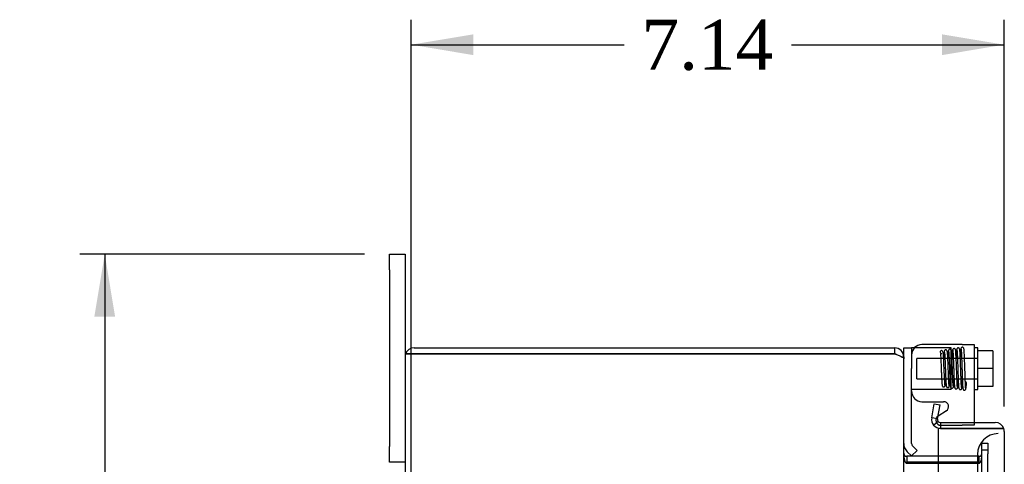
# Model space of a CAD drawing. Header units: inches. Extents: x 1 to 150, y -1 to 99.
# Tile 4 of 23: x 8.4 to 20.25, y 57.14 to 62.49. Entities that reach past the tile are written whole.
import ezdxf
from ezdxf.enums import TextEntityAlignment as Align
from ezdxf.lldxf.tags import DXFTag

# ---------------------------------------------------------------- set-up
doc = ezdxf.new("R2010")
doc.units = ezdxf.units.IN
doc.header["$MEASUREMENT"] = 0
for name, color, linetype in [('COM42667', 7, 'Continuous'), ('COM42780', 7, 'Continuous'), ('COM48430', 7, 'Continuous'), ('COM56229', 7, 'Continuous'), ('COM70219', 7, 'Continuous'), ('Default', 7, 'Continuous'), ('FET07710', 7, 'Continuous'), ('SCC19011', 7, 'Continuous'), ('SPR20265', 7, 'Continuous'), ('WAF25035', 7, 'Continuous')]:
    doc.layers.add(name, color=color, linetype=linetype)
doc.styles.add('SEACAD_Times_New_Roman', font='times.ttf')
tags = doc.linetypes.add('HIDDEN2', pattern=[0.1875, 0.125, -0.0625]).pattern_tags.tags
tags[6:7] = [DXFTag(74, 4), DXFTag(75, 0), DXFTag(340, '0'), DXFTag(46, 0.0), DXFTag(50, 0.0), DXFTag(44, 0.0), DXFTag(45, 0.0)]
tags[4:5] = [DXFTag(74, 4), DXFTag(75, 0), DXFTag(340, '0'), DXFTag(46, 0.0), DXFTag(50, 0.0), DXFTag(44, 0.0), DXFTag(45, 0.0)]
doc.dimstyles.new('HAMMOND_(STH_-_120x80)', dxfattribs={"dimtxt": 0.6, "dimasz": 0.75, "dimexe": 0.3, "dimexo": 0.3, "dimgap": 0.15, "dimtad": 0, "dimtih": 1, "dimtoh": 1, "dimzin": 0, "dimdsep": 46, "dimtxsty": 'SEACAD_Times_New_Roman', "dimblk1": '_SE_FILLED', "dimblk2": '_SE_FILLED', "dimsah": 1, "dimcen": 0.3, "dimadec": 0, "dimazin": 0, "dimtfac": 0.8, "dimtofl": 0, "dimtmove": 1, "dimatfit": 3, "dimfxl": 1, "dimtolj": 1, "dimtzin": 0, "dimarcsym": 0})

# ---------------------------------------------------------------- blocks, each defined once
blk = doc.blocks.new('SE4')
at = {"layer": 'COM42667', "color": 7, "linetype": 'Continuous'}
for p, q in [((19.739, 58.58), (19.256, 58.58)), ((19.739, 58.58), (19.882, 58.58)), ((19.882, 58.58), (19.882, 57.644)), ((19.256, 57.894), (19.516, 57.894)), ((19.549, 57.784), (19.451, 57.721))]:
    blk.add_line(p, q, dxfattribs=at)
at = {"layer": 'COM42667', "color": 7, "linetype": 'HIDDEN2'}
for p, q in [((19.483, 57.61), (19.739, 57.61)), ((19.882, 57.61), (19.739, 57.61)), ((19.882, 57.644), (19.882, 57.61))]:
    blk.add_line(p, q, dxfattribs=at)
at = {"layer": 'COM42667', "color": 7, "linetype": 'Continuous'}
for centre, radius, start, end in [((19.256, 58.455), 0.125, 90, 180), ((19.256, 58.019), 0.125, 180, 270), ((19.516, 57.834), 0.06, 302.8455, 90)]:
    blk.add_arc(centre, radius, start, end, dxfattribs=at)
at = {"layer": 'COM42667', "color": 7, "linetype": 'HIDDEN2'}
blk.add_arc((19.483, 57.67), 0.06, 122.8455, 270, dxfattribs=at)
at = {"layer": 'COM42780', "color": 7, "linetype": 'Continuous'}
for p, q in [((19.036, 58.541), (19.131, 58.541)), ((19.036, 58.433), (19.036, 58.541)), ((19.166, 58.541), (19.131, 58.541)), ((19.131, 58.541), (19.131, 58.291)), ((19.131, 57.393), (19.131, 58.291)), ((19.196, 57.309), (19.146, 57.359)), ((19.129, 57.242), (19.078, 57.292)), ((19.129, 57.242), (19.196, 57.309))]:
    blk.add_line(p, q, dxfattribs=at)
at = {"layer": 'COM42780', "color": 7, "linetype": 'HIDDEN2'}
for p, q in [((19.179, 58.541), (19.166, 58.541)), ((19.468, 58.541), (19.179, 58.541)), ((19.608, 58.541), (19.468, 58.541)), ((19.608, 58.041), (19.608, 58.541)), ((19.522, 58.041), (19.468, 58.041)), ((19.608, 58.041), (19.522, 58.041))]:
    blk.add_line(p, q, dxfattribs=at)
at = {"layer": 'COM42780', "color": 7, "linetype": 'Continuous'}
for radius in [0.143, 0.048]:
    blk.add_arc((19.179, 57.393), radius, 180, 225, dxfattribs=at)
at = {"layer": 'COM42780', "color": 7, "linetype": 'HIDDEN2'}
blk.add_ellipse((20.137, 57.791), major_axis=(-14.322, 0), ratio=0.017455, start_param=-1.524085, end_param=-1.503851, dxfattribs=at)
blk.add_open_spline([(19.179, 58.041), (19.172, 58.041), (19.166, 58.041), (19.155, 58.04), (19.149, 58.04), (19.141, 58.039), (19.137, 58.038), (19.133, 58.036), (19.131, 58.035), (19.131, 58.033)], degree=3, knots=[0, 0, 0, 0, 0.25, 0.25, 0.5, 0.5, 0.75, 0.75, 1, 1, 1, 1], dxfattribs=at)
at = {"layer": 'COM48430', "color": 7, "linetype": 'Continuous'}
for p, q in [((13.144, 58.541), (18.928, 58.541)), ((18.928, 58.469), (18.928, 58.541)), ((13.036, 58.433), (13.036, 34.649)), ((13.043, 58.469), (13.144, 58.469)), ((13.144, 58.469), (13.043, 58.469)), ((13.144, 58.469), (18.928, 58.469)), ((18.928, 58.469), (13.144, 58.469)), ((19.013, 58.433), (19.036, 58.433)), ((19.036, 58.433), (19.036, 58.409)), ((19.036, 34.675), (19.036, 58.408)), ((19.072, 57.238), (19.072, 57.166)), ((19.451, 57.238), (19.072, 57.238)), ((19.451, 57.166), (19.072, 57.166)), ((19.072, 57.153), (19.451, 57.153))]:
    blk.add_line(p, q, dxfattribs=at)
at = {"layer": 'COM48430', "color": 7, "linetype": 'HIDDEN2'}
for p, q in [((19.977, 57.396), (20.049, 57.396)), ((19.977, 57.32), (19.977, 57.396)), ((20.049, 57.396), (20.049, 57.32)), ((19.941, 57.238), (19.451, 57.238)), ((19.941, 57.238), (19.941, 57.166)), ((19.977, 57.32), (19.977, 57.313)), ((19.977, 57.268), (19.977, 57.313)), ((20.049, 57.313), (19.977, 57.313)), ((19.977, 35.815), (19.977, 57.268)), ((20.049, 57.32), (20.049, 57.313)), ((20.049, 57.313), (20.049, 57.268)), ((20.049, 35.815), (20.049, 57.268)), ((19.941, 57.166), (19.451, 57.166)), ((19.451, 57.153), (19.941, 57.153))]:
    blk.add_line(p, q, dxfattribs=at)
at = {"layer": 'COM48430', "color": 7, "linetype": 'Continuous'}
for centre, radius, start, end in [((13.144, 58.433), 0.108, 90, 160.5288), ((18.928, 58.433), 0.108, 0, 90), ((13.144, 58.433), 0.108, 160.5288, 180), ((18.928, 58.433), 0.036, 51.2767, 90), ((19.072, 57.274), 0.036, 180, 270), ((19.072, 57.274), 0.108, 259.6016, 270)]:
    blk.add_arc(centre, radius, start, end, dxfattribs=at)
at = {"layer": 'COM48430', "color": 7, "linetype": 'HIDDEN2'}
for radius, end in [(0.036, 0), (0.108, 280.3965)]:
    blk.add_arc((19.941, 57.274), radius, 270, end, dxfattribs=at)
at = {"layer": 'COM48430', "color": 7, "linetype": 'Continuous'}
blk.add_ellipse((13.144, 58.433), major_axis=(0.108, 0), ratio=0.997813, start_param=2.801756, end_param=3.141593, dxfattribs=at)
for points, knots in [([(18.928, 58.469), (18.943, 58.464), (18.957, 58.459), (18.983, 58.449), (18.995, 58.444), (19.015, 58.433), (19.023, 58.428), (19.034, 58.418), (19.036, 58.413), (19.036, 58.408)], [0, 0, 0, 0, 0.25, 0.25, 0.5, 0.5, 0.75, 0.75, 1, 1, 1, 1]), ([(19.036, 57.257), (19.036, 57.246), (19.037, 57.236), (19.039, 57.215), (19.041, 57.205), (19.045, 57.19), (19.046, 57.186), (19.05, 57.176), (19.052, 57.172), (19.056, 57.164), (19.059, 57.16), (19.064, 57.156), (19.065, 57.155), (19.069, 57.154), (19.071, 57.153), (19.072, 57.153)], [0, 0, 0, 0, 0.25, 0.25, 0.5, 0.5, 0.625, 0.625, 0.75, 0.75, 0.875, 0.875, 0.9375, 0.9375, 1, 1, 1, 1])]:
    blk.add_open_spline(points, degree=3, knots=knots, dxfattribs=at)
at = {"layer": 'COM48430', "color": 7, "linetype": 'HIDDEN2'}
blk.add_open_spline([(19.941, 57.153), (19.943, 57.153), (19.945, 57.154), (19.949, 57.155), (19.95, 57.156), (19.955, 57.16), (19.958, 57.164), (19.962, 57.172), (19.964, 57.176), (19.968, 57.186), (19.969, 57.19), (19.973, 57.205), (19.975, 57.215), (19.977, 57.236), (19.977, 57.246), (19.977, 57.257)], degree=3, knots=[0, 0, 0, 0, 0.0625, 0.0625, 0.125, 0.125, 0.25, 0.25, 0.375, 0.375, 0.5, 0.5, 0.75, 0.75, 1, 1, 1, 1], dxfattribs=at)
at = {"layer": 'COM56229', "color": 7, "linetype": 'Continuous'}
for p, q in [((19.373, 57.699), (19.403, 57.869)), ((19.403, 57.869), (19.474, 57.856)), ((19.444, 57.686), (19.474, 57.856)), ((19.444, 57.686), (19.373, 57.699)), ((19.452, 57.657), (19.397, 57.611)), ((19.479, 57.644), (19.479, 57.572)), ((19.479, 57.644), (20.138, 57.644)), ((20.138, 57.572), (19.451, 57.572)), ((19.451, 57.572), (19.451, 56.541)), ((19.479, 57.572), (20.138, 57.572)), ((20.24, 57.572), (20.138, 57.572)), ((20.138, 57.572), (20.24, 57.572)), ((20.246, 57.536), (20.246, 35.547))]:
    blk.add_line(p, q, dxfattribs=at)
for centre, radius, start, end in [((19.479, 57.68), 0.108, 170.0001, 219.9999), ((19.479, 57.68), 0.108, 220, 270), ((19.479, 57.68), 0.036, 170, 220), ((19.479, 57.68), 0.036, 220, 270), ((20.138, 57.536), 0.108, 19.4712, 90), ((20.138, 57.536), 0.108, 0, 19.4712)]:
    blk.add_arc(centre, radius, start, end, dxfattribs=at)
blk.add_ellipse((20.138, 57.536), major_axis=(-0.108, 0), ratio=0.997813, start_param=3.141593, end_param=3.48143, dxfattribs=at)
at = {"layer": 'COM70219', "color": 7, "linetype": 'HIDDEN2'}
blk.add_line((19.924, 57.26), (19.924, 57.01), dxfattribs=at)
blk.add_arc((20.174, 57.26), 0.25, 90, 180, dxfattribs=at)
at = {"layer": 'FET07710', "color": 7, "linetype": 'Continuous'}
for p, q in [((12.849, 59.479), (12.849, 59.666)), ((12.849, 59.666), (13.036, 59.666)), ((13.036, 59.666), (13.036, 59.479)), ((12.849, 59.479), (12.849, 57.354)), ((13.036, 59.479), (13.036, 58.433)), ((12.849, 57.166), (12.849, 57.354)), ((13.036, 57.166), (12.849, 57.166))]:
    blk.add_line(p, q, dxfattribs=at)
at = {"layer": 'SCC19011', "color": 7, "linetype": 'HIDDEN2'}
for p, q in [((19.195, 58.169), (19.195, 58.413)), ((19.927, 58.413), (19.195, 58.413)), ((19.195, 58.169), (19.927, 58.169))]:
    blk.add_line(p, q, dxfattribs=at)
at = {"layer": 'SCC19011', "color": 7, "linetype": 'Continuous'}
for p, q in [((20.108, 58.506), (19.927, 58.506)), ((20.108, 58.506), (20.108, 58.291)), ((20.108, 58.291), (19.927, 58.291)), ((20.108, 58.291), (20.108, 58.076)), ((20.108, 58.076), (19.927, 58.076))]:
    blk.add_line(p, q, dxfattribs=at)
at = {"layer": 'SPR20265', "color": 7, "linetype": 'HIDDEN2'}
blk.add_arc((19.492, 58.491), 0.0175, 90, 277.8249, dxfattribs=at)
for start_param, end_param in [(0, 1.304377), (6.252319, 6.283185)]:
    blk.add_ellipse((19.773, 58.119), major_axis=(0.0175, 0), ratio=0.707107, start_param=start_param, end_param=end_param, dxfattribs=at)
for points, knots in [([(19.66, 58.515), (19.659, 58.516), (19.659, 58.519), (19.658, 58.523), (19.655, 58.526), (19.652, 58.529), (19.649, 58.531), (19.644, 58.532), (19.638, 58.532), (19.632, 58.529), (19.627, 58.524), (19.624, 58.518), (19.623, 58.515), (19.623, 58.512)], [0, 0, 0, 0, 0.058448, 0.119991, 0.183216, 0.246619, 0.308903, 0.369213, 0.48528, 0.60971, 0.739485, 0.870031, 1, 1, 1, 1]), ([(19.734, 58.059), (19.733, 58.062), (19.732, 58.066), (19.731, 58.082), (19.729, 58.103), (19.728, 58.126), (19.727, 58.152), (19.726, 58.187), (19.724, 58.229), (19.723, 58.275), (19.721, 58.312), (19.72, 58.345), (19.719, 58.376), (19.718, 58.409), (19.716, 58.444), (19.715, 58.477), (19.713, 58.503), (19.711, 58.519), (19.708, 58.529), (19.707, 58.533), (19.699, 58.54), (19.691, 58.541), (19.683, 58.538), (19.677, 58.531), (19.673, 58.522), (19.672, 58.509), (19.669, 58.481), (19.668, 58.448), (19.667, 58.428), (19.667, 58.425)], [0, 0, 0, 0, 0.0305159, 0.059368, 0.0865575, 0.1120705, 0.1359186, 0.1580947, 0.1973962, 0.2300545, 0.2560737, 0.2766349, 0.2991714, 0.3249864, 0.3541021, 0.3865666, 0.4219893, 0.4523246, 0.4745901, 0.488791, 0.4964271, 0.5089596, 0.5179757, 0.5273953, 0.5466086, 0.5671177, 0.6107919, 0.6581741, 0.6645619, 0.6645619, 0.6645619, 0.6645619]), ([(19.724, 58.531), (19.723, 58.53), (19.722, 58.524), (19.721, 58.504), (19.719, 58.469), (19.717, 58.442), (19.717, 58.429)], [0.0476429, 0.0476429, 0.0476429, 0.0476429, 0.0929365, 0.1763275, 0.2505623, 0.3105486, 0.3105486, 0.3105486, 0.3105486]), ([(19.761, 58.529), (19.76, 58.532), (19.759, 58.537), (19.753, 58.544), (19.746, 58.548), (19.739, 58.548), (19.733, 58.546), (19.728, 58.541), (19.725, 58.536), (19.724, 58.532), (19.724, 58.53)], [0, 0, 0, 0, 0.167201, 0.329893, 0.476988, 0.603506, 0.721843, 0.829916, 0.923204, 1, 1, 1, 1]), ([(19.725, 58.529), (19.726, 58.526), (19.727, 58.522), (19.729, 58.501), (19.73, 58.473), (19.732, 58.441), (19.733, 58.407), (19.734, 58.374), (19.735, 58.342), (19.736, 58.307), (19.738, 58.269), (19.739, 58.224), (19.741, 58.178), (19.743, 58.128), (19.745, 58.091), (19.746, 58.068), (19.748, 58.053), (19.751, 58.043), (19.752, 58.038), (19.758, 58.033), (19.763, 58.031), (19.767, 58.031), (19.772, 58.032), (19.776, 58.034), (19.781, 58.04), (19.785, 58.053), (19.789, 58.078), (19.79, 58.102), (19.791, 58.119)], [0, 0, 0, 0, 0.058879, 0.11374, 0.164565, 0.211301, 0.253926, 0.29242, 0.326774, 0.356963, 0.404705, 0.446731, 0.498103, 0.559075, 0.629802, 0.667457, 0.700144, 0.748756, 0.774939, 0.780841, 0.787772, 0.796447, 0.802131, 0.810921, 0.838565, 0.879552, 0.933487, 1, 1, 1, 1]), ([(19.781, 58.06), (19.781, 58.06), (19.781, 58.06), (19.781, 58.063), (19.781, 58.069), (19.78, 58.081), (19.779, 58.104), (19.777, 58.14), (19.776, 58.187), (19.774, 58.231), (19.773, 58.275), (19.771, 58.313), (19.77, 58.348), (19.769, 58.38), (19.768, 58.413), (19.766, 58.446), (19.765, 58.477), (19.763, 58.504), (19.762, 58.525), (19.761, 58.529), (19.76, 58.531)], [0.2422195, 0.2422195, 0.2422195, 0.2422195, 0.2467116, 0.2695182, 0.2981161, 0.3325309, 0.370093, 0.4385298, 0.49782, 0.5477537, 0.58897, 0.6388975, 0.6699561, 0.705043, 0.7441529, 0.7872858, 0.8344478, 0.8856338, 0.9408162, 1, 1, 1, 1]), ([(19.483, 58.47), (19.481, 58.469), (19.48, 58.466), (19.48, 58.457), (19.48, 58.44), (19.482, 58.419), (19.483, 58.395), (19.484, 58.372), (19.485, 58.344), (19.486, 58.307), (19.488, 58.262), (19.49, 58.212), (19.492, 58.17), (19.494, 58.139), (19.495, 58.118), (19.497, 58.1), (19.498, 58.088), (19.499, 58.084), (19.5, 58.084), (19.5, 58.084)], [0.0892861, 0.0892861, 0.0892861, 0.0892861, 0.1259639, 0.1680537, 0.2019235, 0.2682406, 0.3007125, 0.3362012, 0.3818308, 0.4378608, 0.5043777, 0.5815104, 0.6693207, 0.7174385, 0.7683346, 0.8220065, 0.8784829, 0.9377959, 0.9557066, 0.9557066, 0.9557066, 0.9557066]), ([(19.534, 58.092), (19.534, 58.092), (19.533, 58.092), (19.532, 58.095), (19.531, 58.105), (19.53, 58.125), (19.528, 58.156), (19.526, 58.2), (19.524, 58.241), (19.523, 58.276), (19.521, 58.306), (19.52, 58.333), (19.519, 58.362), (19.518, 58.393), (19.516, 58.424), (19.514, 58.452), (19.512, 58.476), (19.508, 58.494), (19.5, 58.507), (19.493, 58.508), (19.489, 58.509)], [0.051243, 0.051243, 0.051243, 0.051243, 0.0583743, 0.11373, 0.1660591, 0.2153459, 0.3044791, 0.3812731, 0.4456514, 0.497503, 0.5371623, 0.5764781, 0.6208548, 0.6703943, 0.7251712, 0.7843447, 0.841752, 0.8968275, 0.9498056, 1, 1, 1, 1]), ([(19.584, 58.082), (19.584, 58.083), (19.583, 58.085), (19.581, 58.097), (19.58, 58.113), (19.578, 58.138), (19.577, 58.175), (19.575, 58.22), (19.573, 58.261), (19.572, 58.295), (19.571, 58.325), (19.57, 58.354), (19.568, 58.387), (19.567, 58.421), (19.565, 58.454), (19.563, 58.48), (19.561, 58.497), (19.559, 58.505), (19.556, 58.51), (19.553, 58.513), (19.548, 58.516), (19.543, 58.517), (19.535, 58.516), (19.529, 58.511), (19.525, 58.504), (19.523, 58.494), (19.52, 58.472), (19.518, 58.44), (19.517, 58.417), (19.517, 58.41)], [0, 0, 0, 0, 0.0304453, 0.0592372, 0.0863705, 0.1118327, 0.1576503, 0.1968704, 0.2294473, 0.2553831, 0.2759811, 0.2991065, 0.3260817, 0.356938, 0.3917266, 0.4299573, 0.4624238, 0.4859188, 0.5004301, 0.5044477, 0.5076094, 0.5170367, 0.5233835, 0.5305684, 0.5473977, 0.5678521, 0.6116444, 0.6590029, 0.6791498, 0.6791498, 0.6791498, 0.6791498]), ([(19.528, 58.486), (19.528, 58.486), (19.528, 58.483), (19.529, 58.472), (19.53, 58.453), (19.531, 58.426), (19.533, 58.4), (19.534, 58.368), (19.536, 58.328), (19.537, 58.282), (19.539, 58.23), (19.541, 58.177), (19.543, 58.137), (19.545, 58.11), (19.546, 58.094), (19.548, 58.082), (19.549, 58.08), (19.549, 58.078)], [0.5266283, 0.5266283, 0.5266283, 0.5266283, 0.5397652, 0.560288, 0.6041553, 0.6275529, 0.6520542, 0.6801265, 0.7125477, 0.7493161, 0.7904707, 0.8360565, 0.8860678, 0.9128372, 0.9407519, 0.9698051, 1, 1, 1, 1]), ([(19.575, 58.51), (19.574, 58.509), (19.573, 58.505), (19.571, 58.488), (19.569, 58.455), (19.567, 58.429), (19.567, 58.415)], [0.050705, 0.050705, 0.050705, 0.050705, 0.0989314, 0.1878115, 0.2671474, 0.3346352, 0.3346352, 0.3346352, 0.3346352]), ([(19.611, 58.503), (19.611, 58.506), (19.61, 58.511), (19.605, 58.519), (19.598, 58.523), (19.592, 58.524), (19.587, 58.524), (19.584, 58.522), (19.581, 58.521), (19.579, 58.518), (19.577, 58.516), (19.576, 58.513), (19.575, 58.51), (19.575, 58.508), (19.575, 58.507)], [0, 0, 0, 0, 0.179696, 0.347726, 0.496425, 0.619744, 0.675627, 0.729219, 0.780424, 0.829098, 0.875163, 0.918716, 0.960114, 1, 1, 1, 1]), ([(19.576, 58.504), (19.576, 58.501), (19.577, 58.497), (19.578, 58.481), (19.58, 58.461), (19.581, 58.431), (19.583, 58.391), (19.585, 58.341), (19.587, 58.298), (19.588, 58.263), (19.589, 58.232), (19.59, 58.203), (19.592, 58.171), (19.593, 58.139), (19.595, 58.109), (19.597, 58.087), (19.598, 58.073), (19.601, 58.065), (19.603, 58.06), (19.612, 58.054), (19.623, 58.054), (19.634, 58.064), (19.636, 58.075), (19.638, 58.089), (19.639, 58.111), (19.641, 58.138), (19.642, 58.153), (19.642, 58.16)], [0, 0, 0, 0, 0.0301809, 0.0587298, 0.0856358, 0.110897, 0.1562943, 0.1950241, 0.2270307, 0.2522404, 0.2726654, 0.2955686, 0.3216258, 0.3508999, 0.3834395, 0.4179954, 0.4463332, 0.4670009, 0.4799798, 0.4885659, 0.503692, 0.5230788, 0.5426462, 0.5632259, 0.6069294, 0.6301846, 0.6507607, 0.6507607, 0.6507607, 0.6507607]), ([(19.631, 58.084), (19.631, 58.084), (19.631, 58.085), (19.631, 58.091), (19.63, 58.107), (19.628, 58.132), (19.627, 58.156), (19.626, 58.187), (19.624, 58.227), (19.623, 58.275), (19.621, 58.329), (19.618, 58.387), (19.616, 58.433), (19.615, 58.464), (19.613, 58.484), (19.612, 58.499), (19.611, 58.504), (19.611, 58.506)], [0.5422416, 0.5422416, 0.5422416, 0.5422416, 0.5502852, 0.5656352, 0.6092325, 0.6325677, 0.6568857, 0.6843883, 0.7162889, 0.7525835, 0.7932786, 0.8383336, 0.8877437, 0.9141734, 0.9416896, 0.9702992, 1, 1, 1, 1]), ([(19.624, 58.516), (19.623, 58.514), (19.623, 58.51), (19.621, 58.496), (19.62, 58.478), (19.618, 58.454), (19.617, 58.433), (19.617, 58.42)], [0, 0, 0, 0, 0.0305446, 0.0594257, 0.0866506, 0.1122134, 0.1474991, 0.1474991, 0.1474991, 0.1474991]), ([(19.625, 58.512), (19.625, 58.512), (19.625, 58.512), (19.627, 58.507), (19.628, 58.49), (19.63, 58.458), (19.632, 58.422), (19.634, 58.386), (19.635, 58.353), (19.636, 58.326), (19.637, 58.301), (19.638, 58.275), (19.639, 58.244), (19.64, 58.207), (19.642, 58.166), (19.643, 58.125), (19.646, 58.089), (19.647, 58.069), (19.649, 58.062), (19.65, 58.062), (19.65, 58.062)], [0.0227215, 0.0227215, 0.0227215, 0.0227215, 0.0461991, 0.0902871, 0.1718423, 0.2447661, 0.3089912, 0.3644087, 0.4109163, 0.4484794, 0.4774844, 0.5101835, 0.5520979, 0.6032444, 0.663677, 0.7334646, 0.8126879, 0.9013734, 0.9494641, 0.9766153, 0.9766153, 0.9766153, 0.9766153]), ([(19.684, 58.067), (19.684, 58.067), (19.684, 58.067), (19.682, 58.073), (19.68, 58.092), (19.678, 58.127), (19.677, 58.167), (19.675, 58.208), (19.674, 58.244), (19.673, 58.275), (19.672, 58.301), (19.671, 58.326), (19.67, 58.353), (19.669, 58.386), (19.667, 58.422), (19.665, 58.459), (19.663, 58.492), (19.662, 58.51), (19.66, 58.517), (19.659, 58.517), (19.659, 58.517)], [0.0279491, 0.0279491, 0.0279491, 0.0279491, 0.0494657, 0.0966599, 0.1839903, 0.2623271, 0.3315825, 0.3917278, 0.4427491, 0.4846352, 0.5173504, 0.5463912, 0.5840336, 0.6307069, 0.6864391, 0.7512081, 0.824995, 0.9078448, 0.9527871, 0.9818165, 0.9818165, 0.9818165, 0.9818165]), ([(19.678, 58.511), (19.678, 58.51), (19.678, 58.509), (19.678, 58.5), (19.679, 58.481), (19.681, 58.453), (19.682, 58.426), (19.683, 58.392), (19.685, 58.35), (19.687, 58.298), (19.689, 58.24), (19.69, 58.191), (19.692, 58.152), (19.693, 58.125), (19.695, 58.1), (19.696, 58.08), (19.697, 58.064), (19.698, 58.059), (19.699, 58.057)], [0.5321637, 0.5321637, 0.5321637, 0.5321637, 0.5407507, 0.5612377, 0.6050473, 0.6284212, 0.6528857, 0.6809031, 0.7132616, 0.749956, 0.7910209, 0.8364918, 0.8609355, 0.886499, 0.9131802, 0.9409949, 0.9699325, 1, 1, 1, 1]), ([(19.5, 58.084), (19.5, 58.084), (19.501, 58.082), (19.502, 58.08), (19.503, 58.077), (19.505, 58.075), (19.508, 58.073), (19.511, 58.072), (19.516, 58.071), (19.522, 58.071), (19.529, 58.075), (19.535, 58.084), (19.536, 58.09), (19.536, 58.094)], [0.0527696, 0.0527696, 0.0527696, 0.0527696, 0.0749855, 0.1133428, 0.1538939, 0.1974716, 0.2445684, 0.2954135, 0.3500897, 0.473116, 0.6263376, 0.8051148, 1, 1, 1, 1]), ([(19.536, 58.089), (19.536, 58.092), (19.537, 58.097), (19.539, 58.113), (19.54, 58.133), (19.541, 58.152), (19.542, 58.165), (19.542, 58.169)], [0, 0, 0, 0, 0.0302293, 0.0588239, 0.0857816, 0.1111088, 0.1239914, 0.1239914, 0.1239914, 0.1239914]), ([(19.549, 58.081), (19.549, 58.078), (19.55, 58.073), (19.556, 58.066), (19.563, 58.062), (19.57, 58.062), (19.577, 58.065), (19.581, 58.069), (19.584, 58.075), (19.585, 58.078), (19.585, 58.08)], [0, 0, 0, 0, 0.159811, 0.317961, 0.462729, 0.589122, 0.709493, 0.821101, 0.918775, 1, 1, 1, 1]), ([(19.586, 58.083), (19.586, 58.084), (19.587, 58.089), (19.589, 58.105), (19.59, 58.135), (19.592, 58.156), (19.592, 58.165)], [0.0752744, 0.0752744, 0.0752744, 0.0752744, 0.0919457, 0.1748648, 0.2487221, 0.2938223, 0.2938223, 0.2938223, 0.2938223]), ([(19.65, 58.064), (19.65, 58.063), (19.65, 58.06), (19.651, 58.056), (19.654, 58.053), (19.657, 58.05), (19.66, 58.048), (19.665, 58.047), (19.671, 58.047), (19.677, 58.05), (19.682, 58.055), (19.685, 58.061), (19.686, 58.065), (19.686, 58.067)], [0, 0, 0, 0, 0.057064, 0.117028, 0.178564, 0.240253, 0.300887, 0.359706, 0.473677, 0.597633, 0.728878, 0.863282, 1, 1, 1, 1]), ([(19.685, 58.064), (19.686, 58.066), (19.687, 58.07), (19.688, 58.085), (19.689, 58.105), (19.691, 58.128), (19.691, 58.146), (19.692, 58.155)], [0, 0, 0, 0, 0.0302077, 0.0587841, 0.0857261, 0.111039, 0.1357135, 0.1357135, 0.1357135, 0.1357135]), ([(19.698, 58.06), (19.698, 58.057), (19.699, 58.051), (19.705, 58.043), (19.712, 58.039), (19.719, 58.039), (19.725, 58.041), (19.729, 58.044), (19.731, 58.046), (19.733, 58.049), (19.734, 58.051), (19.734, 58.054), (19.734, 58.056), (19.734, 58.056)], [0, 0, 0, 0, 0.188415, 0.363228, 0.51473, 0.638547, 0.747394, 0.797104, 0.843325, 0.886161, 0.926011, 0.96361, 1, 1, 1, 1]), ([(19.735, 58.054), (19.735, 58.055), (19.736, 58.06), (19.738, 58.08), (19.74, 58.114), (19.741, 58.14), (19.742, 58.152)], [0.0499893, 0.0499893, 0.0499893, 0.0499893, 0.0976418, 0.185657, 0.2643622, 0.3172181, 0.3172181, 0.3172181, 0.3172181])]:
    blk.add_open_spline(points, degree=3, knots=knots, dxfattribs=at)
at = {"layer": 'WAF25035', "color": 7, "linetype": 'Continuous'}
for p, q in [((19.927, 58.541), (19.882, 58.541)), ((19.927, 58.041), (19.927, 58.541)), ((19.882, 58.041), (19.927, 58.041))]:
    blk.add_line(p, q, dxfattribs=at)
blk = doc.blocks.new('DMBLK562')
at = {"layer": 'Default', "linetype": 'Continuous'}
for points in [[(13.858, 62.31), (13.108, 62.185), (13.858, 62.06)], [(19.496, 62.31), (19.496, 62.06), (20.246, 62.185)]]:
    blk.add_hatch(color=7, dxfattribs=at).paths.add_polyline_path(points)
at = {"layer": 'Default', "color": 7, "linetype": 'Continuous'}
for p, q in [((13.108, 56.361), (13.108, 62.485)), ((20.246, 57.836), (20.246, 62.485)), ((13.108, 62.185), (15.671, 62.185)), ((17.684, 62.185), (20.246, 62.185))]:
    blk.add_line(p, q, dxfattribs=at)
at = {"layer": 'Default', "color": 7, "linetype": 'Continuous', "style": 'SEACAD_Times_New_Roman'}
blk.add_text('7.14', height=0.6, dxfattribs=at).set_placement((15.881, 62.485), align=Align.TOP_LEFT)
blk = doc.blocks.new('_SE_FILLED')
at = {"color": 0}
blk.add_line((0, 0), (-1, 0), dxfattribs=at)
blk.add_solid([(0, 0), (-1, -0.1665), (-1, 0.1665), (0, 0)], dxfattribs=at)
blk = doc.blocks.new('DMBLK575')
at = {"layer": 'Default', "linetype": 'Continuous'}
for points in [[(9.297, 58.916), (9.547, 58.916), (9.422, 59.666)], [(9.297, 34.166), (9.422, 33.416), (9.547, 34.166)]]:
    blk.add_hatch(color=7, dxfattribs=at).paths.add_polyline_path(points)
at = {"layer": 'Default', "color": 7, "linetype": 'Continuous'}
for p, q in [((12.549, 59.666), (9.122, 59.666)), ((9.422, 59.666), (9.422, 47.051)), ((9.422, 46.241), (9.422, 33.416)), ((12.549, 33.416), (9.122, 33.416))]:
    blk.add_line(p, q, dxfattribs=at)
at = {"layer": 'Default', "color": 7, "linetype": 'Continuous', "style": 'SEACAD_Times_New_Roman'}
blk.add_text('26.25', height=0.6, dxfattribs=at).set_placement((8.399, 46.841), align=Align.TOP_LEFT)

msp = doc.modelspace()

# ---------------------------------------------------------------- block references
at = {"layer": 'Default'}
msp.add_blockref('SE4', (0, 0), dxfattribs=at)

# ---------------------------------------------------------------- dimensions: what is measured, and where the dimension line sits
at = {"layer": 'Default', "color": 7, "linetype": 'Continuous'}
dim = msp.add_linear_dim(base=(20.246, 62.185), p1=(13.108, 56.061), p2=(20.246, 57.536), text='\\A1;<>', dimstyle='HAMMOND_(STH_-_120x80)', override={"dimtmove": 0}, dxfattribs=at)
dim.commit()
dim.dimension.update_dxf_attribs({"geometry": 'DMBLK562', "text_midpoint": (16.677, 62.185), "dimtype": 160})
dim = msp.add_linear_dim(base=(9.422, 33.416), p1=(13.036, 59.666), p2=(12.849, 33.416), angle=90, text='\\A1;<>', dimstyle='HAMMOND_(STH_-_120x80)', override={"dimtmove": 0}, dxfattribs=at)
dim.commit()
dim.dimension.update_dxf_attribs({"geometry": 'DMBLK575', "text_midpoint": (9.422, 46.541), "dimtype": 160})

doc.saveas('drawing.dxf')
